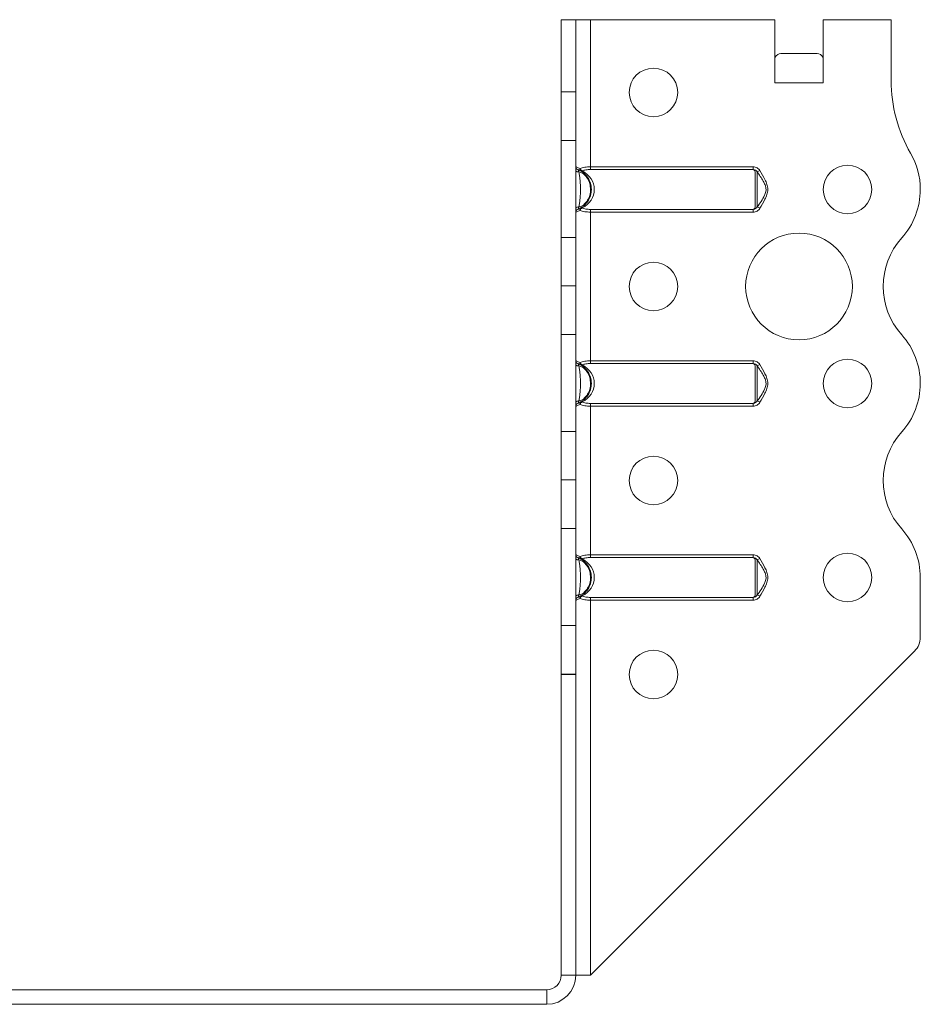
# Model space of a CAD drawing. Header units: millimetres. Extents: x 0 to 210, y 0 to 297.
# Tile 7 of 8: x 46 to 93, y 194 to 245. Entities that reach past the tile are written whole.
import ezdxf

# ---------------------------------------------------------------- set-up
doc = ezdxf.new("R2010")
doc.units = ezdxf.units.MM

msp = doc.modelspace()

# ---------------------------------------------------------------- linework, layer by layer
at = {"color": 7, "linetype": 'Continuous', "lineweight": 15}
for p, q in [((74.39, 244.598), (75.14, 244.598)), ((74.39, 240.873), (74.39, 244.598)), ((75.14, 240.873), (75.14, 244.598)), ((75.89, 244.598), (75.14, 244.598)), ((75.89, 237.014), (75.89, 244.598)), ((75.89, 244.598), (85.39, 244.598)), ((85.39, 241.348), (85.39, 244.598)), ((87.89, 241.348), (87.89, 244.598)), ((87.89, 244.598), (91.39, 244.598)), ((91.39, 244.598), (91.39, 241.458)), ((85.703, 242.848), (87.578, 242.848)), ((85.39, 241.348), (87.89, 241.348)), ((74.39, 240.873), (75.14, 240.873)), ((74.39, 238.373), (74.39, 240.873)), ((75.14, 240.873), (75.14, 238.373)), ((75.14, 238.373), (74.39, 238.373)), ((74.39, 233.372), (74.39, 238.373)), ((75.14, 233.372), (75.14, 238.373)), ((75.89, 237.014), (75.89, 236.874)), ((75.89, 237.014), (84.283, 237.014)), ((84.283, 237.014), (84.283, 236.874)), ((84.283, 236.874), (75.89, 236.874)), ((84.626, 236.818), (84.492, 236.749)), ((75.89, 234.821), (84.283, 234.821)), ((75.89, 234.821), (75.89, 234.681)), ((75.89, 227.014), (75.89, 234.681)), ((84.283, 234.681), (75.89, 234.681)), ((84.283, 234.821), (84.283, 234.681)), ((84.492, 234.946), (84.626, 234.877)), ((74.39, 233.372), (75.14, 233.372)), ((74.39, 230.872), (74.39, 233.372)), ((75.14, 233.372), (75.14, 230.872)), ((74.39, 230.872), (75.14, 230.872)), ((74.39, 228.373), (74.39, 230.872)), ((75.14, 230.872), (74.39, 230.872)), ((74.39, 230.872), (74.39, 230.872)), ((75.14, 230.872), (75.14, 228.373)), ((75.14, 230.872), (75.14, 230.872)), ((75.14, 228.373), (74.39, 228.373)), ((74.39, 223.372), (74.39, 228.373)), ((75.14, 223.372), (75.14, 228.373)), ((75.89, 226.874), (75.89, 227.014)), ((75.89, 227.014), (84.283, 227.014)), ((84.283, 226.874), (75.89, 226.874)), ((84.283, 226.874), (84.283, 227.014)), ((84.492, 226.749), (84.626, 226.818)), ((92.89, 225.848), (92.89, 225.848)), ((84.626, 224.877), (84.492, 224.946)), ((75.89, 224.821), (84.283, 224.821)), ((75.89, 224.681), (75.89, 224.821)), ((75.89, 217.014), (75.89, 224.681)), ((84.283, 224.681), (75.89, 224.681)), ((84.283, 224.681), (84.283, 224.821)), ((74.39, 223.372), (75.14, 223.372)), ((74.39, 220.872), (74.39, 223.372)), ((75.14, 223.372), (75.14, 220.872)), ((75.14, 220.872), (74.39, 220.872)), ((74.39, 220.872), (75.14, 220.872)), ((74.39, 220.872), (74.39, 220.872)), ((74.39, 218.373), (74.39, 220.872)), ((75.14, 220.872), (75.14, 220.872)), ((75.14, 220.872), (75.14, 218.373)), ((75.14, 218.373), (74.39, 218.373)), ((74.39, 213.372), (74.39, 218.373)), ((75.14, 213.372), (75.14, 218.373)), ((75.89, 216.874), (75.89, 217.014)), ((75.89, 217.014), (84.283, 217.014)), ((84.283, 216.874), (75.89, 216.874)), ((84.283, 216.874), (84.283, 217.014)), ((84.492, 216.749), (84.626, 216.818)), ((92.89, 215.847), (92.89, 212.762)), ((75.89, 214.821), (84.283, 214.821)), ((75.89, 214.681), (75.89, 214.821)), ((75.89, 195.348), (75.89, 214.681)), ((84.283, 214.681), (75.89, 214.681)), ((84.283, 214.681), (84.283, 214.821)), ((84.626, 214.877), (84.492, 214.946)), ((74.39, 213.372), (75.14, 213.372)), ((74.39, 210.872), (74.39, 213.372)), ((75.14, 213.372), (75.14, 210.872)), ((75.89, 195.348), (92.597, 212.055)), ((75.14, 210.872), (74.39, 210.872)), ((74.39, 210.848), (74.39, 210.872)), ((74.39, 210.848), (75.14, 210.848)), ((74.39, 195.348), (74.39, 210.848)), ((75.14, 210.848), (75.14, 210.872)), ((75.14, 195.348), (75.14, 210.848)), ((74.39, 195.348), (75.14, 195.348)), ((75.14, 195.348), (75.89, 195.348)), ((45.14, 194.598), (73.64, 194.598)), ((73.64, 194.598), (73.64, 193.848)), ((45.14, 193.848), (73.64, 193.848))]:
    msp.add_line(p, q, dxfattribs=at)
at = {"color": 7, "linetype": 'Continuous', "lineweight": 15, "flags": 128}
for points in [[(75.14, 236.818), (75.143, 236.804), (75.152, 236.791), (75.166, 236.779), (75.185, 236.769), (75.209, 236.76), (75.235, 236.754), (75.264, 236.75), (75.294, 236.749)], [(75.294, 234.946), (75.264, 234.945), (75.235, 234.941), (75.209, 234.935), (75.185, 234.926), (75.166, 234.916), (75.152, 234.904), (75.143, 234.891), (75.14, 234.877)], [(75.294, 226.749), (75.264, 226.75), (75.235, 226.754), (75.209, 226.76), (75.185, 226.769), (75.166, 226.779), (75.152, 226.791), (75.143, 226.804), (75.14, 226.818)], [(75.14, 224.877), (75.143, 224.891), (75.152, 224.904), (75.166, 224.916), (75.185, 224.926), (75.209, 224.935), (75.235, 224.941), (75.264, 224.945), (75.294, 224.946)], [(75.294, 216.749), (75.264, 216.75), (75.235, 216.754), (75.209, 216.76), (75.185, 216.769), (75.166, 216.779), (75.152, 216.791), (75.143, 216.804), (75.14, 216.818)], [(75.14, 214.877), (75.143, 214.891), (75.152, 214.904), (75.166, 214.916), (75.185, 214.926), (75.209, 214.935), (75.235, 214.941), (75.264, 214.945), (75.294, 214.946)]]:
    msp.add_lwpolyline(points, dxfattribs=at)
at = {"color": 7, "linetype": 'Continuous', "lineweight": 15}
for centre, radius in [((79.14, 240.848), 1.25), ((89.14, 235.848), 1.25), ((86.64, 230.848), 2.75), ((79.14, 230.848), 1.25), ((89.14, 225.848), 1.25), ((79.14, 220.848), 1.25), ((89.14, 215.848), 1.25), ((79.14, 210.848), 1.25)]:
    msp.add_circle(centre, radius, dxfattribs=at)
for centre, radius, start, end in [((98.89, 241.458), 7.5, 180, 209.9264), ((89.14, 235.845), 3.75, 0.0409, 29.9264), ((75.29, 237.014), 0.15, 180, 248.8998), ((75.461, 236.885), 0.11, 156.1865, 230.649), ((75.558, 236.983), 0.206, 195.1735, 243.3116), ((75.428, 236.874), 0.0829, 243.0713, 296.9287), ((89.14, 235.848), 3.75, 318.1877, 0), ((75.29, 234.681), 0.15, 111.1002, 180), ((75.461, 234.81), 0.11, 129.351, 203.8135), ((75.558, 234.712), 0.206, 116.6884, 164.8265), ((75.428, 234.821), 0.0829, 63.0713, 116.9287), ((94.73, 230.848), 3.75, 138.1877, 221.8196), ((89.143, 225.848), 3.748, 0, 41.8196), ((75.29, 227.014), 0.15, 180, 248.8998), ((75.461, 226.885), 0.11, 156.1865, 230.649), ((75.558, 226.983), 0.206, 195.1735, 243.3116), ((75.428, 226.874), 0.0829, 243.0713, 296.9287), ((89.14, 225.848), 3.75, 318.1877, 0), ((75.461, 224.81), 0.11, 129.351, 203.8135), ((75.558, 224.712), 0.206, 116.6884, 164.8265), ((75.428, 224.821), 0.0829, 63.0713, 116.9287), ((75.29, 224.681), 0.15, 111.1002, 180), ((94.73, 220.848), 3.75, 138.1877, 221.8123), ((89.14, 215.847), 3.75, 0, 41.8123), ((75.29, 217.014), 0.15, 180, 248.8998), ((75.461, 216.885), 0.11, 156.1865, 230.649), ((75.558, 216.983), 0.206, 195.1735, 243.3116), ((75.428, 216.874), 0.0829, 243.0713, 296.9287), ((75.29, 214.681), 0.15, 111.1002, 180), ((75.461, 214.81), 0.11, 129.351, 203.8135), ((75.558, 214.712), 0.206, 116.6884, 164.8265), ((75.428, 214.821), 0.0829, 63.0713, 116.9287), ((91.89, 212.762), 1, 315, 0), ((73.64, 195.348), 1.5, 270, 360), ((73.64, 195.348), 0.75, 270, 360)]:
    msp.add_arc(centre, radius, start, end, dxfattribs=at)
for centre, major_axis, ratio, start_param, end_param in [((85.703, 241.348), (0, 1.5), 0.416667, 0, 0.523599), ((87.578, 241.348), (0, 1.5), 0.416667, 5.759587, 6.283185), ((74.84, 235.848), (1.25, 0), 0.88, 5.236668, 7.329703), ((74.84, 225.848), (1.25, 0), 0.88, 5.236668, 7.329703), ((74.84, 215.848), (1.25, 0), 0.88, 5.236668, 7.329703)]:
    msp.add_ellipse(centre, major_axis=major_axis, ratio=ratio, start_param=start_param, end_param=end_param, dxfattribs=at)
for points, knots in [([(75.14, 237.014), (75.14, 237.014), (75.145, 237.012), (75.165, 237.006), (75.18, 237.001), (75.237, 236.981), (75.292, 236.961), (75.36, 236.93)], [0, 0, 0, 0, 0.25, 0.25, 0.5, 0.5, 1, 1, 1, 1]), ([(75.36, 236.93), (75.427, 236.961), (75.51, 236.981), (75.646, 237.001), (75.694, 237.006), (75.791, 237.012), (75.84, 237.014), (75.89, 237.014)], [0, 0, 0, 0, 0.5, 0.5, 0.75, 0.75, 1, 1, 1, 1]), ([(84.626, 236.818), (84.594, 236.88), (84.543, 236.93), (84.422, 236.996), (84.353, 237.014), (84.283, 237.014)], [0, 0, 0, 0, 0.5, 0.5, 1, 1, 1, 1]), ([(75.294, 236.749), (75.286, 236.787), (75.281, 236.817), (75.261, 236.857), (75.248, 236.869), (75.236, 236.874)], [0, 0, 0, 0, 0.5, 0.5, 1, 1, 1, 1]), ([(75.236, 236.874), (75.259, 236.865), (75.281, 236.856), (75.325, 236.835), (75.349, 236.823), (75.421, 236.784), (75.469, 236.752), (75.601, 236.649), (75.678, 236.569), (75.807, 236.384), (75.856, 236.284), (75.923, 236.07), (75.94, 235.959), (75.94, 235.791), (75.936, 235.734), (75.919, 235.624), (75.906, 235.57), (75.856, 235.411), (75.806, 235.308), (75.709, 235.171), (75.673, 235.127), (75.596, 235.046), (75.555, 235.009), (75.466, 234.941), (75.418, 234.91), (75.346, 234.87), (75.323, 234.859), (75.28, 234.839), (75.259, 234.83), (75.236, 234.821)], [0, 0, 0, 0, 0.03125, 0.03125, 0.0625, 0.0625, 0.125, 0.125, 0.25, 0.25, 0.375, 0.375, 0.5, 0.5, 0.5625, 0.5625, 0.625, 0.625, 0.75, 0.75, 0.8125, 0.8125, 0.875, 0.875, 0.9375, 0.9375, 0.96875, 0.96875, 1, 1, 1, 1]), ([(75.294, 234.946), (75.343, 234.944), (75.392, 234.961), (75.479, 235.006), (75.519, 235.034), (75.632, 235.13), (75.695, 235.207), (75.796, 235.373), (75.835, 235.465), (75.885, 235.652), (75.897, 235.75), (75.897, 235.946), (75.885, 236.042), (75.834, 236.232), (75.796, 236.322), (75.695, 236.489), (75.632, 236.565), (75.519, 236.661), (75.479, 236.689), (75.391, 236.734), (75.343, 236.751), (75.294, 236.749)], [0, 0, 0, 0, 0.0625, 0.0625, 0.125, 0.125, 0.25, 0.25, 0.375, 0.375, 0.5, 0.5, 0.625, 0.625, 0.75, 0.75, 0.875, 0.875, 0.9375, 0.9375, 1, 1, 1, 1]), ([(75.294, 236.749), (75.31, 236.676), (75.322, 236.605), (75.342, 236.463), (75.35, 236.392), (75.364, 236.247), (75.369, 236.173), (75.378, 236.016), (75.381, 235.933), (75.381, 235.764), (75.378, 235.679), (75.369, 235.523), (75.364, 235.449), (75.35, 235.304), (75.343, 235.233), (75.322, 235.091), (75.31, 235.02), (75.294, 234.946)], [0, 0, 0, 0, 0.125, 0.125, 0.25, 0.25, 0.375, 0.375, 0.5, 0.5, 0.625, 0.625, 0.75, 0.75, 0.875, 0.875, 1, 1, 1, 1]), ([(75.89, 236.874), (75.811, 236.874), (75.734, 236.869), (75.588, 236.846), (75.521, 236.828), (75.466, 236.8)], [0, 0, 0, 0, 0.5, 0.5, 1, 1, 1, 1]), ([(84.283, 234.821), (84.298, 234.83), (84.313, 234.839), (84.342, 234.86), (84.354, 234.872), (84.372, 234.912), (84.376, 234.943), (84.385, 235.045), (84.385, 235.127), (84.383, 235.31), (84.381, 235.412), (84.377, 235.626), (84.375, 235.737), (84.375, 235.962), (84.377, 236.072), (84.381, 236.286), (84.383, 236.386), (84.384, 236.523), (84.384, 236.567), (84.383, 236.648), (84.382, 236.685), (84.376, 236.753), (84.372, 236.784), (84.354, 236.823), (84.342, 236.835), (84.313, 236.856), (84.298, 236.865), (84.283, 236.874)], [0, 0, 0, 0, 0.03125, 0.03125, 0.0625, 0.0625, 0.125, 0.125, 0.25, 0.25, 0.375, 0.375, 0.5, 0.5, 0.625, 0.625, 0.75, 0.75, 0.8125, 0.8125, 0.875, 0.875, 0.9375, 0.9375, 0.96875, 0.96875, 1, 1, 1, 1]), ([(84.283, 236.874), (84.325, 236.869), (84.365, 236.857), (84.439, 236.817), (84.472, 236.787), (84.492, 236.749)], [0, 0, 0, 0, 0.5, 0.5, 1, 1, 1, 1]), ([(84.475, 234.934), (84.62, 235.13), (84.806, 235.382), (84.94, 235.731), (84.945, 235.921), (84.893, 236.102), (84.737, 236.388), (84.591, 236.603), (84.483, 236.761)], [0, 0, 0, 0, 0.349741, 0.451699, 0.532074, 0.619213, 0.719664, 1, 1, 1, 1]), ([(84.492, 236.749), (84.493, 236.751), (84.489, 236.734), (84.486, 236.689), (84.485, 236.661), (84.482, 236.566), (84.482, 236.489), (84.481, 236.323), (84.481, 236.232), (84.48, 236.043), (84.48, 235.947), (84.48, 235.75), (84.48, 235.653), (84.481, 235.463), (84.481, 235.372), (84.482, 235.206), (84.482, 235.129), (84.485, 235.034), (84.486, 235.006), (84.489, 234.961), (84.493, 234.944), (84.492, 234.946)], [0, 0, 0, 0, 0.0625, 0.0625, 0.125, 0.125, 0.25, 0.25, 0.375, 0.375, 0.5, 0.5, 0.625, 0.625, 0.75, 0.75, 0.875, 0.875, 0.9375, 0.9375, 1, 1, 1, 1]), ([(84.626, 236.818), (84.707, 236.66), (84.803, 236.51), (84.925, 236.274), (84.962, 236.194), (85.016, 236.025), (85.033, 235.937), (85.033, 235.76), (85.016, 235.67), (84.962, 235.501), (84.925, 235.421), (84.803, 235.185), (84.707, 235.035), (84.626, 234.877)], [0, 0, 0, 0, 0.25, 0.25, 0.375, 0.375, 0.5, 0.5, 0.625, 0.625, 0.75, 0.75, 1, 1, 1, 1]), ([(75.36, 234.765), (75.292, 234.734), (75.237, 234.714), (75.18, 234.694), (75.165, 234.689), (75.145, 234.683), (75.14, 234.681), (75.14, 234.681)], [0, 0, 0, 0, 0.5, 0.5, 0.75, 0.75, 1, 1, 1, 1]), ([(75.236, 234.821), (75.248, 234.826), (75.261, 234.838), (75.281, 234.878), (75.286, 234.908), (75.294, 234.946)], [0, 0, 0, 0, 0.5, 0.5, 1, 1, 1, 1]), ([(75.89, 234.681), (75.84, 234.681), (75.791, 234.683), (75.694, 234.689), (75.646, 234.694), (75.51, 234.714), (75.427, 234.734), (75.36, 234.765)], [0, 0, 0, 0, 0.25, 0.25, 0.5, 0.5, 1, 1, 1, 1]), ([(75.466, 234.895), (75.521, 234.867), (75.588, 234.849), (75.734, 234.826), (75.811, 234.821), (75.89, 234.821)], [0, 0, 0, 0, 0.5, 0.5, 1, 1, 1, 1]), ([(84.492, 234.946), (84.472, 234.908), (84.44, 234.878), (84.365, 234.838), (84.325, 234.826), (84.283, 234.821)], [0, 0, 0, 0, 0.5, 0.5, 1, 1, 1, 1]), ([(84.283, 234.681), (84.353, 234.681), (84.422, 234.699), (84.543, 234.765), (84.594, 234.815), (84.626, 234.877)], [0, 0, 0, 0, 0.5, 0.5, 1, 1, 1, 1]), ([(75.14, 227.014), (75.14, 227.014), (75.145, 227.012), (75.165, 227.006), (75.18, 227.001), (75.237, 226.981), (75.292, 226.961), (75.36, 226.93)], [0, 0, 0, 0, 0.25, 0.25, 0.5, 0.5, 1, 1, 1, 1]), ([(75.294, 226.749), (75.286, 226.787), (75.281, 226.817), (75.261, 226.857), (75.248, 226.869), (75.236, 226.874)], [0, 0, 0, 0, 0.5, 0.5, 1, 1, 1, 1]), ([(75.236, 226.874), (75.259, 226.865), (75.281, 226.856), (75.325, 226.835), (75.349, 226.823), (75.421, 226.784), (75.469, 226.752), (75.601, 226.649), (75.678, 226.569), (75.807, 226.384), (75.856, 226.284), (75.923, 226.07), (75.94, 225.959), (75.94, 225.791), (75.936, 225.734), (75.919, 225.624), (75.906, 225.57), (75.856, 225.411), (75.806, 225.308), (75.709, 225.171), (75.673, 225.127), (75.596, 225.046), (75.555, 225.009), (75.466, 224.941), (75.418, 224.91), (75.346, 224.87), (75.323, 224.859), (75.28, 224.839), (75.259, 224.83), (75.236, 224.821)], [0, 0, 0, 0, 0.03125, 0.03125, 0.0625, 0.0625, 0.125, 0.125, 0.25, 0.25, 0.375, 0.375, 0.5, 0.5, 0.5625, 0.5625, 0.625, 0.625, 0.75, 0.75, 0.8125, 0.8125, 0.875, 0.875, 0.9375, 0.9375, 0.96875, 0.96875, 1, 1, 1, 1]), ([(75.36, 226.93), (75.427, 226.961), (75.51, 226.981), (75.646, 227.001), (75.694, 227.006), (75.791, 227.012), (75.84, 227.014), (75.89, 227.014)], [0, 0, 0, 0, 0.5, 0.5, 0.75, 0.75, 1, 1, 1, 1]), ([(75.89, 226.874), (75.811, 226.874), (75.734, 226.869), (75.588, 226.846), (75.521, 226.828), (75.466, 226.8)], [0, 0, 0, 0, 0.5, 0.5, 1, 1, 1, 1]), ([(84.626, 226.818), (84.594, 226.88), (84.543, 226.93), (84.422, 226.996), (84.353, 227.014), (84.283, 227.014)], [0, 0, 0, 0, 0.5, 0.5, 1, 1, 1, 1]), ([(84.283, 224.821), (84.298, 224.83), (84.313, 224.839), (84.342, 224.86), (84.354, 224.872), (84.372, 224.912), (84.376, 224.943), (84.385, 225.045), (84.385, 225.127), (84.383, 225.31), (84.381, 225.412), (84.377, 225.626), (84.375, 225.737), (84.375, 225.962), (84.377, 226.072), (84.381, 226.286), (84.383, 226.386), (84.384, 226.523), (84.384, 226.567), (84.383, 226.648), (84.382, 226.685), (84.376, 226.753), (84.372, 226.784), (84.354, 226.823), (84.342, 226.835), (84.313, 226.856), (84.298, 226.865), (84.283, 226.874)], [0, 0, 0, 0, 0.03125, 0.03125, 0.0625, 0.0625, 0.125, 0.125, 0.25, 0.25, 0.375, 0.375, 0.5, 0.5, 0.625, 0.625, 0.75, 0.75, 0.8125, 0.8125, 0.875, 0.875, 0.9375, 0.9375, 0.96875, 0.96875, 1, 1, 1, 1]), ([(84.283, 226.874), (84.325, 226.869), (84.365, 226.857), (84.439, 226.817), (84.472, 226.787), (84.492, 226.749)], [0, 0, 0, 0, 0.5, 0.5, 1, 1, 1, 1]), ([(75.294, 224.946), (75.343, 224.944), (75.392, 224.961), (75.479, 225.006), (75.519, 225.034), (75.632, 225.13), (75.695, 225.207), (75.796, 225.373), (75.835, 225.465), (75.885, 225.652), (75.897, 225.75), (75.897, 225.946), (75.885, 226.042), (75.834, 226.232), (75.796, 226.322), (75.695, 226.489), (75.632, 226.565), (75.519, 226.661), (75.479, 226.689), (75.391, 226.734), (75.343, 226.751), (75.294, 226.749)], [0, 0, 0, 0, 0.0625, 0.0625, 0.125, 0.125, 0.25, 0.25, 0.375, 0.375, 0.5, 0.5, 0.625, 0.625, 0.75, 0.75, 0.875, 0.875, 0.9375, 0.9375, 1, 1, 1, 1]), ([(75.294, 226.749), (75.31, 226.676), (75.322, 226.605), (75.342, 226.463), (75.35, 226.392), (75.364, 226.247), (75.369, 226.173), (75.378, 226.016), (75.381, 225.933), (75.381, 225.764), (75.378, 225.679), (75.369, 225.523), (75.364, 225.449), (75.35, 225.304), (75.343, 225.233), (75.322, 225.091), (75.31, 225.02), (75.294, 224.946)], [0, 0, 0, 0, 0.125, 0.125, 0.25, 0.25, 0.375, 0.375, 0.5, 0.5, 0.625, 0.625, 0.75, 0.75, 0.875, 0.875, 1, 1, 1, 1]), ([(84.475, 224.934), (84.62, 225.13), (84.806, 225.382), (84.94, 225.731), (84.945, 225.921), (84.893, 226.102), (84.737, 226.388), (84.591, 226.603), (84.483, 226.761)], [0, 0, 0, 0, 0.349741, 0.451699, 0.532074, 0.619213, 0.719664, 1, 1, 1, 1]), ([(84.492, 226.749), (84.493, 226.751), (84.489, 226.734), (84.486, 226.689), (84.485, 226.661), (84.482, 226.566), (84.482, 226.489), (84.481, 226.323), (84.481, 226.232), (84.48, 226.043), (84.48, 225.947), (84.48, 225.75), (84.48, 225.653), (84.481, 225.463), (84.481, 225.372), (84.482, 225.206), (84.482, 225.129), (84.485, 225.034), (84.486, 225.006), (84.489, 224.961), (84.493, 224.944), (84.492, 224.946)], [0, 0, 0, 0, 0.0625, 0.0625, 0.125, 0.125, 0.25, 0.25, 0.375, 0.375, 0.5, 0.5, 0.625, 0.625, 0.75, 0.75, 0.875, 0.875, 0.9375, 0.9375, 1, 1, 1, 1]), ([(84.626, 226.818), (84.707, 226.66), (84.803, 226.51), (84.925, 226.274), (84.962, 226.194), (85.016, 226.025), (85.033, 225.937), (85.033, 225.76), (85.016, 225.67), (84.962, 225.501), (84.925, 225.421), (84.803, 225.185), (84.707, 225.035), (84.626, 224.877)], [0, 0, 0, 0, 0.25, 0.25, 0.375, 0.375, 0.5, 0.5, 0.625, 0.625, 0.75, 0.75, 1, 1, 1, 1]), ([(75.236, 224.821), (75.248, 224.826), (75.261, 224.838), (75.281, 224.878), (75.286, 224.908), (75.294, 224.946)], [0, 0, 0, 0, 0.5, 0.5, 1, 1, 1, 1]), ([(75.466, 224.895), (75.521, 224.867), (75.588, 224.849), (75.734, 224.826), (75.811, 224.821), (75.89, 224.821)], [0, 0, 0, 0, 0.5, 0.5, 1, 1, 1, 1]), ([(84.492, 224.946), (84.472, 224.908), (84.44, 224.878), (84.365, 224.838), (84.325, 224.826), (84.283, 224.821)], [0, 0, 0, 0, 0.5, 0.5, 1, 1, 1, 1]), ([(84.283, 224.681), (84.353, 224.681), (84.422, 224.699), (84.543, 224.765), (84.594, 224.815), (84.626, 224.877)], [0, 0, 0, 0, 0.5, 0.5, 1, 1, 1, 1]), ([(75.36, 224.765), (75.292, 224.734), (75.237, 224.714), (75.18, 224.694), (75.165, 224.689), (75.145, 224.683), (75.14, 224.681), (75.14, 224.681)], [0, 0, 0, 0, 0.5, 0.5, 0.75, 0.75, 1, 1, 1, 1]), ([(75.89, 224.681), (75.84, 224.681), (75.791, 224.683), (75.694, 224.689), (75.646, 224.694), (75.51, 224.714), (75.427, 224.734), (75.36, 224.765)], [0, 0, 0, 0, 0.25, 0.25, 0.5, 0.5, 1, 1, 1, 1]), ([(75.14, 217.014), (75.14, 217.014), (75.145, 217.012), (75.165, 217.006), (75.18, 217.001), (75.237, 216.981), (75.292, 216.961), (75.36, 216.93)], [0, 0, 0, 0, 0.25, 0.25, 0.5, 0.5, 1, 1, 1, 1]), ([(75.294, 216.749), (75.286, 216.787), (75.281, 216.817), (75.261, 216.857), (75.248, 216.869), (75.236, 216.874)], [0, 0, 0, 0, 0.5, 0.5, 1, 1, 1, 1]), ([(75.236, 216.874), (75.259, 216.865), (75.281, 216.856), (75.325, 216.835), (75.349, 216.823), (75.421, 216.784), (75.469, 216.752), (75.601, 216.649), (75.678, 216.569), (75.807, 216.384), (75.856, 216.284), (75.923, 216.07), (75.94, 215.959), (75.94, 215.791), (75.936, 215.734), (75.919, 215.624), (75.906, 215.57), (75.856, 215.411), (75.806, 215.308), (75.709, 215.171), (75.673, 215.127), (75.596, 215.046), (75.555, 215.009), (75.466, 214.941), (75.418, 214.91), (75.346, 214.87), (75.323, 214.859), (75.28, 214.839), (75.259, 214.83), (75.236, 214.821)], [0, 0, 0, 0, 0.03125, 0.03125, 0.0625, 0.0625, 0.125, 0.125, 0.25, 0.25, 0.375, 0.375, 0.5, 0.5, 0.5625, 0.5625, 0.625, 0.625, 0.75, 0.75, 0.8125, 0.8125, 0.875, 0.875, 0.9375, 0.9375, 0.96875, 0.96875, 1, 1, 1, 1]), ([(75.294, 214.946), (75.343, 214.944), (75.392, 214.961), (75.479, 215.006), (75.519, 215.034), (75.632, 215.13), (75.695, 215.207), (75.796, 215.373), (75.835, 215.465), (75.885, 215.652), (75.897, 215.75), (75.897, 215.946), (75.885, 216.042), (75.834, 216.232), (75.796, 216.322), (75.695, 216.489), (75.632, 216.565), (75.519, 216.661), (75.479, 216.689), (75.391, 216.734), (75.343, 216.751), (75.294, 216.749)], [0, 0, 0, 0, 0.0625, 0.0625, 0.125, 0.125, 0.25, 0.25, 0.375, 0.375, 0.5, 0.5, 0.625, 0.625, 0.75, 0.75, 0.875, 0.875, 0.9375, 0.9375, 1, 1, 1, 1]), ([(75.294, 216.749), (75.31, 216.676), (75.322, 216.605), (75.342, 216.463), (75.35, 216.392), (75.364, 216.247), (75.369, 216.173), (75.378, 216.016), (75.381, 215.933), (75.381, 215.764), (75.378, 215.679), (75.369, 215.523), (75.364, 215.449), (75.35, 215.304), (75.343, 215.233), (75.322, 215.091), (75.31, 215.02), (75.294, 214.946)], [0, 0, 0, 0, 0.125, 0.125, 0.25, 0.25, 0.375, 0.375, 0.5, 0.5, 0.625, 0.625, 0.75, 0.75, 0.875, 0.875, 1, 1, 1, 1]), ([(75.36, 216.93), (75.427, 216.961), (75.51, 216.981), (75.646, 217.001), (75.694, 217.006), (75.791, 217.012), (75.84, 217.014), (75.89, 217.014)], [0, 0, 0, 0, 0.5, 0.5, 0.75, 0.75, 1, 1, 1, 1]), ([(75.89, 216.874), (75.811, 216.874), (75.734, 216.869), (75.588, 216.846), (75.521, 216.828), (75.466, 216.8)], [0, 0, 0, 0, 0.5, 0.5, 1, 1, 1, 1]), ([(84.626, 216.818), (84.594, 216.88), (84.543, 216.93), (84.422, 216.996), (84.353, 217.014), (84.283, 217.014)], [0, 0, 0, 0, 0.5, 0.5, 1, 1, 1, 1]), ([(84.283, 214.821), (84.298, 214.83), (84.313, 214.839), (84.342, 214.86), (84.354, 214.872), (84.372, 214.912), (84.376, 214.943), (84.385, 215.045), (84.385, 215.127), (84.383, 215.31), (84.381, 215.412), (84.377, 215.626), (84.375, 215.737), (84.375, 215.962), (84.377, 216.072), (84.381, 216.286), (84.383, 216.386), (84.384, 216.523), (84.384, 216.567), (84.383, 216.648), (84.382, 216.685), (84.376, 216.753), (84.372, 216.784), (84.354, 216.823), (84.342, 216.835), (84.313, 216.856), (84.298, 216.865), (84.283, 216.874)], [0, 0, 0, 0, 0.03125, 0.03125, 0.0625, 0.0625, 0.125, 0.125, 0.25, 0.25, 0.375, 0.375, 0.5, 0.5, 0.625, 0.625, 0.75, 0.75, 0.8125, 0.8125, 0.875, 0.875, 0.9375, 0.9375, 0.96875, 0.96875, 1, 1, 1, 1]), ([(84.283, 216.874), (84.325, 216.869), (84.365, 216.857), (84.439, 216.817), (84.472, 216.787), (84.492, 216.749)], [0, 0, 0, 0, 0.5, 0.5, 1, 1, 1, 1]), ([(84.475, 214.934), (84.62, 215.13), (84.806, 215.382), (84.94, 215.731), (84.945, 215.921), (84.893, 216.102), (84.737, 216.388), (84.591, 216.603), (84.483, 216.761)], [0, 0, 0, 0, 0.349741, 0.451699, 0.532074, 0.619213, 0.719664, 1, 1, 1, 1]), ([(84.492, 216.749), (84.493, 216.751), (84.489, 216.734), (84.486, 216.689), (84.485, 216.661), (84.482, 216.566), (84.482, 216.489), (84.481, 216.323), (84.481, 216.232), (84.48, 216.043), (84.48, 215.947), (84.48, 215.75), (84.48, 215.653), (84.481, 215.463), (84.481, 215.372), (84.482, 215.206), (84.482, 215.129), (84.485, 215.034), (84.486, 215.006), (84.489, 214.961), (84.493, 214.944), (84.492, 214.946)], [0, 0, 0, 0, 0.0625, 0.0625, 0.125, 0.125, 0.25, 0.25, 0.375, 0.375, 0.5, 0.5, 0.625, 0.625, 0.75, 0.75, 0.875, 0.875, 0.9375, 0.9375, 1, 1, 1, 1]), ([(84.626, 216.818), (84.707, 216.66), (84.803, 216.51), (84.925, 216.274), (84.962, 216.194), (85.016, 216.025), (85.033, 215.937), (85.033, 215.76), (85.016, 215.67), (84.962, 215.501), (84.925, 215.421), (84.803, 215.185), (84.707, 215.035), (84.626, 214.877)], [0, 0, 0, 0, 0.25, 0.25, 0.375, 0.375, 0.5, 0.5, 0.625, 0.625, 0.75, 0.75, 1, 1, 1, 1]), ([(75.36, 214.765), (75.292, 214.734), (75.237, 214.714), (75.18, 214.694), (75.165, 214.689), (75.145, 214.683), (75.14, 214.681), (75.14, 214.681)], [0, 0, 0, 0, 0.5, 0.5, 0.75, 0.75, 1, 1, 1, 1]), ([(75.236, 214.821), (75.248, 214.826), (75.261, 214.838), (75.281, 214.878), (75.286, 214.908), (75.294, 214.946)], [0, 0, 0, 0, 0.5, 0.5, 1, 1, 1, 1]), ([(75.89, 214.681), (75.84, 214.681), (75.791, 214.683), (75.694, 214.689), (75.646, 214.694), (75.51, 214.714), (75.427, 214.734), (75.36, 214.765)], [0, 0, 0, 0, 0.25, 0.25, 0.5, 0.5, 1, 1, 1, 1]), ([(75.466, 214.895), (75.521, 214.867), (75.588, 214.849), (75.734, 214.826), (75.811, 214.821), (75.89, 214.821)], [0, 0, 0, 0, 0.5, 0.5, 1, 1, 1, 1]), ([(84.492, 214.946), (84.472, 214.908), (84.44, 214.878), (84.365, 214.838), (84.325, 214.826), (84.283, 214.821)], [0, 0, 0, 0, 0.5, 0.5, 1, 1, 1, 1]), ([(84.283, 214.681), (84.353, 214.681), (84.422, 214.699), (84.543, 214.765), (84.594, 214.815), (84.626, 214.877)], [0, 0, 0, 0, 0.5, 0.5, 1, 1, 1, 1])]:
    msp.add_open_spline(points, degree=3, knots=knots, dxfattribs=at)

doc.saveas('drawing.dxf')
